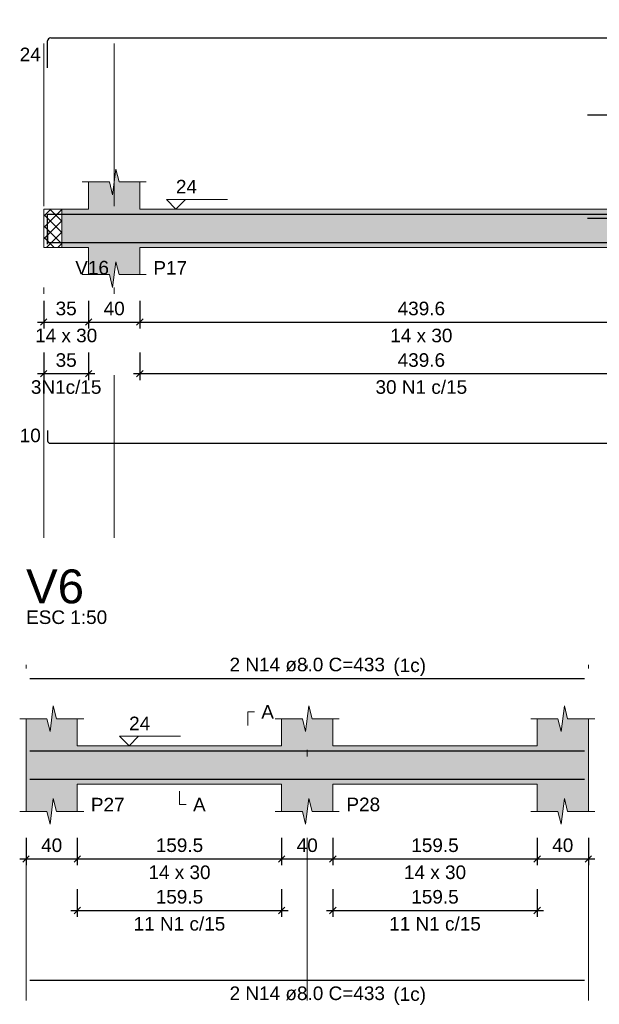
# Model space of a CAD drawing. Header units: millimetres. Extents: x 1434 to 2277, y -793 to -278.
# Tile 71 of 111: x 1726 to 1735, y -379 to -364. Entities that reach past the tile are written whole.
import ezdxf

# ---------------------------------------------------------------- set-up
doc = ezdxf.new("R2010")
doc.units = ezdxf.units.MM
doc.linetypes.add('DASHDOT', pattern=[25.4, 12.7, -6.35, 0, -6.35])
for name, color, linetype, lineweight in [('Descrição da armadura', 7, 'Continuous', 5), ('DT-Barras na forma', 1, 'Continuous', 30), ('DT-Barras rebatidas', 1, 'Continuous', 30), ('DT-Cotas', 9, 'Continuous', 5), ('DT-Forma', 5, 'Continuous', 5), ('DT-Hachura forma vigas', 252, 'Continuous', 5), ('DT-Hachura intersecção vigas', 9, 'Continuous', 5), ('DT-Pontilhado', 9, 'DASHDOT', 5), ('DT-Textos', 7, 'Continuous', 5), ('DT-Título', 250, 'Continuous', 20), ('Textos armaduras', 7, 'Continuous', 5)]:
    doc.layers.add(name, color=color, linetype=linetype, lineweight=lineweight)
doc.styles.add('ARIAL', font='arial.ttf')
doc.styles.get("Standard").update_dxf_attribs({"font": 'arial.ttf'})
doc.dimstyles.new('UM_50.000000', dxfattribs={"dimtxt": 0.18, "dimasz": 0.1, "dimexe": 0.1, "dimexo": 0.2, "dimgap": 0, "dimtad": 1, "dimtih": 1, "dimtoh": 1, "dimdec": 1, "dimlfac": 50, "dimzin": 0, "dimdsep": 46, "dimtxsty": 'Standard', "dimcen": 0.09, "dimdle": 0.1, "dimadec": 1, "dimazin": 2, "dimtfac": 1, "dimtdec": 4, "dimtofl": 0, "dimtmove": 0, "dimatfit": 3, "dimfxl": 1, "dimtolj": 1, "dimarcsym": 0})

# ---------------------------------------------------------------- blocks, each defined once
blk = doc.blocks.new('_Oblique')
at = {"color": 0, "linetype": 'ByBlock', "lineweight": -2}
blk.add_line((-0.5, -0.5), (0.5, 0.5), dxfattribs=at)
blk = doc.blocks.new('*D392')
at = {"layer": 'DT-Cotas', "color": 0, "lineweight": -2, "transparency": 16777216}
for p, q in [((1726.687, -368.448), (1726.687, -368.877)), ((1727.387, -368.448), (1727.387, -368.877)), ((1726.587, -368.777), (1727.487, -368.777))]:
    blk.add_line(p, q, dxfattribs=at)
at = {"layer": 'DT-Cotas', "color": 0, "lineweight": -2, "transparency": 16777216, "xscale": 0.1, "yscale": 0.1, "zscale": 0.1, "rotation": 180}
blk.add_blockref('_Oblique', (1726.687, -368.777), dxfattribs=at)
at = {"layer": 'DT-Cotas', "color": 0, "lineweight": -2, "transparency": 16777216, "xscale": 0.1, "yscale": 0.1, "zscale": 0.1}
blk.add_blockref('_Oblique', (1727.387, -368.777), dxfattribs=at)
at = {"layer": 'DT-Cotas', "color": 7, "transparency": 16777216, "insert": (1727.037, -368.566), "char_height": 0.2118, "attachment_point": 5, "rotation": 0.0057, "style": 'ARIAL'}
blk.add_mtext('\\A1;35', dxfattribs=at)
blk = doc.blocks.new('*D393')
at = {"layer": 'DT-Cotas', "color": 0, "lineweight": -2, "transparency": 16777216}
for p, q in [((1727.387, -368.448), (1727.387, -368.877)), ((1728.187, -368.448), (1728.187, -368.877)), ((1727.287, -368.777), (1728.287, -368.777))]:
    blk.add_line(p, q, dxfattribs=at)
at = {"layer": 'DT-Cotas', "color": 0, "lineweight": -2, "transparency": 16777216, "xscale": 0.1, "yscale": 0.1, "zscale": 0.1, "rotation": 180}
blk.add_blockref('_Oblique', (1727.387, -368.777), dxfattribs=at)
at = {"layer": 'DT-Cotas', "color": 0, "lineweight": -2, "transparency": 16777216, "xscale": 0.1, "yscale": 0.1, "zscale": 0.1}
blk.add_blockref('_Oblique', (1728.187, -368.777), dxfattribs=at)
at = {"layer": 'DT-Cotas', "color": 7, "transparency": 16777216, "insert": (1727.787, -368.566), "char_height": 0.2118, "attachment_point": 5, "rotation": 0.0057, "style": 'ARIAL'}
blk.add_mtext('\\A1;40', dxfattribs=at)
blk = doc.blocks.new('*D394')
at = {"layer": 'DT-Cotas', "color": 0, "lineweight": -2, "transparency": 16777216}
for p, q in [((1728.187, -368.448), (1728.187, -368.877)), ((1736.978, -368.448), (1736.978, -368.877)), ((1728.087, -368.777), (1737.078, -368.777))]:
    blk.add_line(p, q, dxfattribs=at)
at = {"layer": 'DT-Cotas', "color": 0, "lineweight": -2, "transparency": 16777216, "xscale": 0.1, "yscale": 0.1, "zscale": 0.1, "rotation": 180}
blk.add_blockref('_Oblique', (1728.187, -368.777), dxfattribs=at)
at = {"layer": 'DT-Cotas', "color": 0, "lineweight": -2, "transparency": 16777216, "xscale": 0.1, "yscale": 0.1, "zscale": 0.1}
blk.add_blockref('_Oblique', (1736.978, -368.777), dxfattribs=at)
at = {"layer": 'DT-Cotas', "color": 7, "transparency": 16777216, "insert": (1732.583, -368.566), "char_height": 0.2118, "attachment_point": 5, "rotation": 0.0057, "style": 'ARIAL'}
blk.add_mtext('\\A1;439.6', dxfattribs=at)
blk = doc.blocks.new('*D402')
at = {"layer": 'DT-Cotas', "color": 0, "lineweight": -2, "transparency": 16777216}
for p, q in [((1726.687, -369.253), (1726.687, -369.682)), ((1727.387, -369.253), (1727.387, -369.682)), ((1726.587, -369.582), (1727.487, -369.582))]:
    blk.add_line(p, q, dxfattribs=at)
at = {"layer": 'DT-Cotas', "color": 0, "lineweight": -2, "transparency": 16777216, "xscale": 0.1, "yscale": 0.1, "zscale": 0.1, "rotation": 180}
blk.add_blockref('_Oblique', (1726.687, -369.582), dxfattribs=at)
at = {"layer": 'DT-Cotas', "color": 0, "lineweight": -2, "transparency": 16777216, "xscale": 0.1, "yscale": 0.1, "zscale": 0.1}
blk.add_blockref('_Oblique', (1727.387, -369.582), dxfattribs=at)
at = {"layer": 'DT-Cotas', "color": 7, "transparency": 16777216, "insert": (1727.037, -369.371), "char_height": 0.2118, "attachment_point": 5, "rotation": 0.0057, "style": 'ARIAL'}
blk.add_mtext('\\A1;35', dxfattribs=at)
blk = doc.blocks.new('*D403')
at = {"layer": 'DT-Cotas', "color": 0, "lineweight": -2, "transparency": 16777216}
for p, q in [((1728.187, -369.253), (1728.187, -369.682)), ((1736.978, -369.253), (1736.978, -369.682)), ((1728.087, -369.582), (1737.078, -369.582))]:
    blk.add_line(p, q, dxfattribs=at)
at = {"layer": 'DT-Cotas', "color": 0, "lineweight": -2, "transparency": 16777216, "xscale": 0.1, "yscale": 0.1, "zscale": 0.1, "rotation": 180}
blk.add_blockref('_Oblique', (1728.187, -369.582), dxfattribs=at)
at = {"layer": 'DT-Cotas', "color": 0, "lineweight": -2, "transparency": 16777216, "xscale": 0.1, "yscale": 0.1, "zscale": 0.1}
blk.add_blockref('_Oblique', (1736.978, -369.582), dxfattribs=at)
at = {"layer": 'DT-Cotas', "color": 7, "transparency": 16777216, "insert": (1732.583, -369.371), "char_height": 0.2118, "attachment_point": 5, "rotation": 0.0057, "style": 'ARIAL'}
blk.add_mtext('\\A1;439.6', dxfattribs=at)
blk = doc.blocks.new('*D423')
at = {"layer": 'DT-Cotas', "color": 0, "lineweight": -2, "transparency": 16777216}
for p, q in [((1726.411, -376.827), (1726.411, -377.257)), ((1727.211, -376.827), (1727.211, -377.257)), ((1726.311, -377.157), (1727.311, -377.157))]:
    blk.add_line(p, q, dxfattribs=at)
at = {"layer": 'DT-Cotas', "color": 0, "lineweight": -2, "transparency": 16777216, "xscale": 0.1, "yscale": 0.1, "zscale": 0.1, "rotation": 180}
blk.add_blockref('_Oblique', (1726.411, -377.157), dxfattribs=at)
at = {"layer": 'DT-Cotas', "color": 0, "lineweight": -2, "transparency": 16777216, "xscale": 0.1, "yscale": 0.1, "zscale": 0.1}
blk.add_blockref('_Oblique', (1727.211, -377.157), dxfattribs=at)
at = {"layer": 'DT-Cotas', "color": 7, "transparency": 16777216, "insert": (1726.811, -376.945), "char_height": 0.2118, "attachment_point": 5, "rotation": 0.0057, "style": 'ARIAL'}
blk.add_mtext('\\A1;40', dxfattribs=at)
blk = doc.blocks.new('*D424')
at = {"layer": 'DT-Cotas', "color": 0, "lineweight": -2, "transparency": 16777216}
for p, q in [((1727.211, -376.827), (1727.211, -377.257)), ((1730.401, -376.827), (1730.401, -377.257)), ((1727.111, -377.157), (1730.501, -377.157))]:
    blk.add_line(p, q, dxfattribs=at)
at = {"layer": 'DT-Cotas', "color": 0, "lineweight": -2, "transparency": 16777216, "xscale": 0.1, "yscale": 0.1, "zscale": 0.1, "rotation": 180}
blk.add_blockref('_Oblique', (1727.211, -377.157), dxfattribs=at)
at = {"layer": 'DT-Cotas', "color": 0, "lineweight": -2, "transparency": 16777216, "xscale": 0.1, "yscale": 0.1, "zscale": 0.1}
blk.add_blockref('_Oblique', (1730.401, -377.157), dxfattribs=at)
at = {"layer": 'DT-Cotas', "color": 7, "transparency": 16777216, "insert": (1728.806, -376.945), "char_height": 0.2118, "attachment_point": 5, "rotation": 0.0057, "style": 'ARIAL'}
blk.add_mtext('\\A1;159.5', dxfattribs=at)
blk = doc.blocks.new('*D425')
at = {"layer": 'DT-Cotas', "color": 0, "lineweight": -2, "transparency": 16777216}
for p, q in [((1730.401, -376.827), (1730.401, -377.257)), ((1731.201, -376.827), (1731.201, -377.257)), ((1730.301, -377.157), (1731.301, -377.157))]:
    blk.add_line(p, q, dxfattribs=at)
at = {"layer": 'DT-Cotas', "color": 0, "lineweight": -2, "transparency": 16777216, "xscale": 0.1, "yscale": 0.1, "zscale": 0.1, "rotation": 180}
blk.add_blockref('_Oblique', (1730.401, -377.157), dxfattribs=at)
at = {"layer": 'DT-Cotas', "color": 0, "lineweight": -2, "transparency": 16777216, "xscale": 0.1, "yscale": 0.1, "zscale": 0.1}
blk.add_blockref('_Oblique', (1731.201, -377.157), dxfattribs=at)
at = {"layer": 'DT-Cotas', "color": 7, "transparency": 16777216, "insert": (1730.801, -376.945), "char_height": 0.2118, "attachment_point": 5, "rotation": 0.0057, "style": 'ARIAL'}
blk.add_mtext('\\A1;40', dxfattribs=at)
blk = doc.blocks.new('*D426')
at = {"layer": 'DT-Cotas', "color": 0, "lineweight": -2, "transparency": 16777216}
for p, q in [((1731.201, -376.827), (1731.201, -377.257)), ((1734.391, -376.827), (1734.391, -377.257)), ((1731.101, -377.157), (1734.491, -377.157))]:
    blk.add_line(p, q, dxfattribs=at)
at = {"layer": 'DT-Cotas', "color": 0, "lineweight": -2, "transparency": 16777216, "xscale": 0.1, "yscale": 0.1, "zscale": 0.1, "rotation": 180}
blk.add_blockref('_Oblique', (1731.201, -377.157), dxfattribs=at)
at = {"layer": 'DT-Cotas', "color": 0, "lineweight": -2, "transparency": 16777216, "xscale": 0.1, "yscale": 0.1, "zscale": 0.1}
blk.add_blockref('_Oblique', (1734.391, -377.157), dxfattribs=at)
at = {"layer": 'DT-Cotas', "color": 7, "transparency": 16777216, "insert": (1732.796, -376.945), "char_height": 0.2118, "attachment_point": 5, "rotation": 0.0057, "style": 'ARIAL'}
blk.add_mtext('\\A1;159.5', dxfattribs=at)
blk = doc.blocks.new('*D427')
at = {"layer": 'DT-Cotas', "color": 0, "lineweight": -2, "transparency": 16777216}
for p, q in [((1734.391, -376.827), (1734.391, -377.257)), ((1735.191, -376.827), (1735.191, -377.257)), ((1734.291, -377.157), (1735.291, -377.157))]:
    blk.add_line(p, q, dxfattribs=at)
at = {"layer": 'DT-Cotas', "color": 0, "lineweight": -2, "transparency": 16777216, "xscale": 0.1, "yscale": 0.1, "zscale": 0.1, "rotation": 180}
blk.add_blockref('_Oblique', (1734.391, -377.157), dxfattribs=at)
at = {"layer": 'DT-Cotas', "color": 0, "lineweight": -2, "transparency": 16777216, "xscale": 0.1, "yscale": 0.1, "zscale": 0.1}
blk.add_blockref('_Oblique', (1735.191, -377.157), dxfattribs=at)
at = {"layer": 'DT-Cotas', "color": 7, "transparency": 16777216, "insert": (1734.791, -376.945), "char_height": 0.2118, "attachment_point": 5, "rotation": 0.0057, "style": 'ARIAL'}
blk.add_mtext('\\A1;40', dxfattribs=at)
blk = doc.blocks.new('*D428')
at = {"layer": 'DT-Cotas', "color": 0, "lineweight": -2, "transparency": 16777216}
for p, q in [((1727.211, -377.632), (1727.211, -378.062)), ((1730.401, -377.632), (1730.401, -378.062)), ((1727.111, -377.962), (1730.501, -377.962))]:
    blk.add_line(p, q, dxfattribs=at)
at = {"layer": 'DT-Cotas', "color": 0, "lineweight": -2, "transparency": 16777216, "xscale": 0.1, "yscale": 0.1, "zscale": 0.1, "rotation": 180}
blk.add_blockref('_Oblique', (1727.211, -377.962), dxfattribs=at)
at = {"layer": 'DT-Cotas', "color": 0, "lineweight": -2, "transparency": 16777216, "xscale": 0.1, "yscale": 0.1, "zscale": 0.1}
blk.add_blockref('_Oblique', (1730.401, -377.962), dxfattribs=at)
at = {"layer": 'DT-Cotas', "color": 7, "transparency": 16777216, "insert": (1728.806, -377.75), "char_height": 0.2118, "attachment_point": 5, "rotation": 0.0057, "style": 'ARIAL'}
blk.add_mtext('\\A1;159.5', dxfattribs=at)
blk = doc.blocks.new('*D429')
at = {"layer": 'DT-Cotas', "color": 0, "lineweight": -2, "transparency": 16777216}
for p, q in [((1731.201, -377.632), (1731.201, -378.062)), ((1734.391, -377.632), (1734.391, -378.062)), ((1731.101, -377.962), (1734.491, -377.962))]:
    blk.add_line(p, q, dxfattribs=at)
at = {"layer": 'DT-Cotas', "color": 0, "lineweight": -2, "transparency": 16777216, "xscale": 0.1, "yscale": 0.1, "zscale": 0.1, "rotation": 180}
blk.add_blockref('_Oblique', (1731.201, -377.962), dxfattribs=at)
at = {"layer": 'DT-Cotas', "color": 0, "lineweight": -2, "transparency": 16777216, "xscale": 0.1, "yscale": 0.1, "zscale": 0.1}
blk.add_blockref('_Oblique', (1734.391, -377.962), dxfattribs=at)
at = {"layer": 'DT-Cotas', "color": 7, "transparency": 16777216, "insert": (1732.796, -377.75), "char_height": 0.2118, "attachment_point": 5, "rotation": 0.0057, "style": 'ARIAL'}
blk.add_mtext('\\A1;159.5', dxfattribs=at)

msp = doc.modelspace()

# ---------------------------------------------------------------- hatches: boundary and pattern name
at = {"layer": 'DT-Hachura forma vigas', "linetype": 'Continuous'}
for points in [[(1757.2207, -367.6126), (1757.6609, -367.6126), (1757.6609, -367.0126), (1757.2207, -367.0126), (1757.2207, -366.589), (1756.9957, -366.589), (1756.9457, -366.389), (1756.8957, -366.789), (1756.8457, -366.589), (1756.6207, -366.589), (1756.6207, -367.0126), (1747.6297, -367.0126), (1747.6297, -366.589), (1747.3047, -366.589), (1747.2547, -366.389), (1747.2047, -366.789), (1747.1547, -366.589), (1746.8297, -366.589), (1746.8297, -367.0126), (1737.7783, -367.0126), (1737.7783, -366.589), (1737.4533, -366.589), (1737.4033, -366.389), (1737.3533, -366.789), (1737.3033, -366.589), (1736.9783, -366.589), (1736.9783, -367.0126), (1728.1871, -367.0126), (1728.1871, -366.589), (1727.8621, -366.589), (1727.8121, -366.389), (1727.7621, -366.789), (1727.7121, -366.589), (1727.3871, -366.589), (1727.3871, -367.0126), (1726.9671, -367.0126), (1726.9671, -367.6126), (1727.3871, -367.6126), (1727.3871, -368.0362), (1727.7121, -368.0362), (1727.7621, -368.2362), (1727.8121, -367.8362), (1727.8621, -368.0362), (1728.1871, -368.0362), (1728.1871, -367.6126), (1736.9783, -367.6126), (1736.9783, -368.0362), (1737.3033, -368.0362), (1737.3533, -368.2362), (1737.4033, -367.8362), (1737.4533, -368.0362), (1737.7783, -368.0362), (1737.7783, -367.6126), (1746.8297, -367.6126), (1746.8297, -368.0362), (1747.1547, -368.0362), (1747.2047, -368.2362), (1747.2547, -367.8362), (1747.3047, -368.0362), (1747.6297, -368.0362), (1747.6297, -367.6126), (1756.6207, -367.6126), (1756.6207, -368.0362), (1756.8457, -368.0362), (1756.8957, -368.2362), (1756.9457, -367.8362), (1756.9957, -368.0362), (1757.2207, -368.0362), (1757.2207, -367.6126)], [(1735.1913, -376.4155), (1735.1913, -375.9919), (1735.1913, -375.3919), (1735.1913, -374.9683), (1734.8663, -374.9683), (1734.8163, -374.7683), (1734.7663, -375.1683), (1734.7163, -374.9683), (1734.3913, -374.9683), (1734.3913, -375.3919), (1731.2013, -375.3919), (1731.2013, -374.9683), (1730.8763, -374.9683), (1730.8263, -374.7683), (1730.7763, -375.1683), (1730.7263, -374.9683), (1730.4013, -374.9683), (1730.4013, -375.3919), (1727.2113, -375.3919), (1727.2113, -374.9683), (1726.8863, -374.9683), (1726.8363, -374.7683), (1726.7863, -375.1683), (1726.7363, -374.9683), (1726.4113, -374.9683), (1726.4113, -375.3919), (1726.4113, -375.9919), (1726.4113, -376.4155), (1726.7363, -376.4155), (1726.7863, -376.6155), (1726.8363, -376.2155), (1726.8863, -376.4155), (1727.2113, -376.4155), (1727.2113, -375.9919), (1730.4013, -375.9919), (1730.4013, -376.4155), (1730.7263, -376.4155), (1730.7763, -376.6155), (1730.8263, -376.2155), (1730.8763, -376.4155), (1731.2013, -376.4155), (1731.2013, -375.9919), (1734.3913, -375.9919), (1734.3913, -376.4155), (1734.7163, -376.4155), (1734.7663, -376.6155), (1734.8163, -376.2155), (1734.8663, -376.4155), (1735.1913, -376.4155)]]:
    msp.add_hatch(color=256, dxfattribs=at).paths.add_polyline_path(points)
at = {"layer": 'DT-Hachura intersecção vigas', "linetype": 'Continuous'}
h = msp.add_hatch(dxfattribs=at)
h.set_pattern_fill('ANSI37', color=256, style=0)
h.set_pattern_definition([(45, (1722.81126, -450.90245), (-0.08838835, 0.08838835), []), (135, (1722.81126, -450.90245), (-0.08838835, -0.08838835), [])])
h.paths.add_polyline_path([(1726.6871, -367.6126), (1726.9671, -367.6126), (1726.9671, -367.0126), (1726.6871, -367.0126), (1726.6871, -367.6126)])

# ---------------------------------------------------------------- linework, layer by layer
at = {"layer": 'DT-Barras na forma'}
for points in [[(1726.7471, -367.5626), (1726.7471, -367.0926), (1750.2771, -367.0926)], [(1735.1783, -367.1526), (1739.5783, -367.1526)], [(1726.7471, -367.3346), (1726.7471, -367.5346), (1747.0297, -367.5346)], [(1726.4713, -375.4699), (1735.1313, -375.4699)], [(1726.4713, -375.9139), (1735.1313, -375.9139)]]:
    msp.add_lwpolyline(points, dxfattribs=at)
at = {"layer": 'DT-Barras rebatidas'}
for p, q in [((1726.7471, -364.8092), (1726.7471, -364.3892)), ((1726.7971, -364.3392), (1750.2771, -364.3392)), ((1735.1783, -365.5394), (1739.5783, -365.5394)), ((1726.7471, -370.4692), (1726.7471, -370.6292)), ((1726.7871, -370.6692), (1747.0297, -370.6692)), ((1726.4713, -374.3403), (1735.1313, -374.3403)), ((1726.4713, -379.0486), (1735.1313, -379.0486))]:
    msp.add_line(p, q, dxfattribs=at)
for centre, radius, start, end in [((1726.7971, -364.3892), 0.05, 90, 180), ((1726.7871, -370.6292), 0.04, 180, 270)]:
    msp.add_arc(centre, radius, start, end, dxfattribs=at)
at = {"layer": 'DT-Forma'}
for p, q in [((1727.7621, -366.789), (1727.8121, -366.389)), ((1727.8121, -366.389), (1727.8621, -366.589)), ((1727.2871, -366.589), (1727.7121, -366.589)), ((1727.3871, -367.0126), (1727.3871, -366.589)), ((1727.7121, -366.589), (1727.7621, -366.789)), ((1727.8621, -366.589), (1728.2871, -366.589)), ((1728.1871, -366.589), (1728.1871, -367.0126)), ((1726.6871, -367.0126), (1726.9671, -367.0126)), ((1726.9671, -367.0126), (1727.3871, -367.0126)), ((1728.1871, -367.0126), (1736.9783, -367.0126)), ((1726.6871, -367.6126), (1726.9671, -367.6126)), ((1726.9671, -367.6126), (1727.3871, -367.6126)), ((1727.3871, -367.6126), (1727.3871, -368.0362)), ((1728.1871, -368.0362), (1728.1871, -367.6126)), ((1728.1871, -367.6126), (1736.9783, -367.6126)), ((1727.7621, -368.2362), (1727.8121, -367.8362)), ((1727.8121, -367.8362), (1727.8621, -368.0362)), ((1727.2871, -368.0362), (1727.7121, -368.0362)), ((1727.7121, -368.0362), (1727.7621, -368.2362)), ((1727.8621, -368.0362), (1728.2871, -368.0362)), ((1726.7863, -375.1683), (1726.8363, -374.7683)), ((1726.8363, -374.7683), (1726.8863, -374.9683)), ((1730.7763, -375.1683), (1730.8263, -374.7683)), ((1730.8263, -374.7683), (1730.8763, -374.9683)), ((1734.7663, -375.1683), (1734.8163, -374.7683)), ((1734.8163, -374.7683), (1734.8663, -374.9683)), ((1726.3113, -374.9683), (1726.7363, -374.9683)), ((1726.4113, -375.3919), (1726.4113, -374.9683)), ((1726.7363, -374.9683), (1726.7863, -375.1683)), ((1726.8863, -374.9683), (1727.3113, -374.9683)), ((1727.2113, -374.9683), (1727.2113, -375.3919)), ((1730.3013, -374.9683), (1730.7263, -374.9683)), ((1730.4013, -375.3919), (1730.4013, -374.9683)), ((1730.7263, -374.9683), (1730.7763, -375.1683)), ((1730.8763, -374.9683), (1731.3013, -374.9683)), ((1731.2013, -374.9683), (1731.2013, -375.3919)), ((1734.2913, -374.9683), (1734.7163, -374.9683)), ((1734.3913, -375.3919), (1734.3913, -374.9683)), ((1734.7163, -374.9683), (1734.7663, -375.1683)), ((1734.8663, -374.9683), (1735.2913, -374.9683)), ((1735.1913, -374.9683), (1735.1913, -375.3919)), ((1727.2113, -375.3919), (1730.4013, -375.3919)), ((1731.2013, -375.3919), (1734.3913, -375.3919)), ((1726.4113, -375.9919), (1726.4113, -376.4155)), ((1727.2113, -376.4155), (1727.2113, -375.9919)), ((1727.2113, -375.9919), (1730.4013, -375.9919)), ((1730.4013, -375.9919), (1730.4013, -376.4155)), ((1731.2013, -376.4155), (1731.2013, -375.9919)), ((1731.2013, -375.9919), (1734.3913, -375.9919)), ((1734.3913, -375.9919), (1734.3913, -376.4155)), ((1735.1913, -376.4155), (1735.1913, -375.9919)), ((1726.7863, -376.6155), (1726.8363, -376.2155)), ((1726.8363, -376.2155), (1726.8863, -376.4155)), ((1730.7763, -376.6155), (1730.8263, -376.2155)), ((1730.8263, -376.2155), (1730.8763, -376.4155)), ((1734.7663, -376.6155), (1734.8163, -376.2155)), ((1734.8163, -376.2155), (1734.8663, -376.4155)), ((1726.3113, -376.4155), (1726.7363, -376.4155)), ((1726.7363, -376.4155), (1726.7863, -376.6155)), ((1726.8863, -376.4155), (1727.3113, -376.4155)), ((1730.3013, -376.4155), (1730.7263, -376.4155)), ((1730.7263, -376.4155), (1730.7763, -376.6155)), ((1730.8763, -376.4155), (1731.3013, -376.4155)), ((1734.2913, -376.4155), (1734.7163, -376.4155)), ((1734.7163, -376.4155), (1734.7663, -376.6155)), ((1734.8663, -376.4155), (1735.2913, -376.4155))]:
    msp.add_line(p, q, dxfattribs=at)
at = {"layer": 'DT-Forma', "linetype": 'Continuous'}
for p, q in [((1726.6871, -367.6126), (1726.6871, -367.0126)), ((1726.4113, -375.9919), (1726.4113, -375.3919)), ((1735.1913, -375.3919), (1735.1913, -375.9919))]:
    msp.add_line(p, q, dxfattribs=at)
at = {"layer": 'DT-Pontilhado', "ltscale": 0.2}
for p, q in [((1726.6871, -372.1459), (1726.6871, -364.0568)), ((1727.7871, -372.1459), (1727.7871, -364.0568)), ((1726.9671, -367.0126), (1726.9671, -367.6126)), ((1726.4113, -379.3663), (1726.4113, -374.1285)), ((1730.8013, -379.3663), (1730.8013, -374.1285)), ((1735.1913, -379.3663), (1735.1913, -374.1285))]:
    msp.add_line(p, q, dxfattribs=at)
at = {"layer": 'DT-Textos'}
for points in [[(1728.8986, -366.8643), (1728.7504, -367.0126), (1728.6021, -366.8643), (1729.5552, -366.8643)], [(1729.8718, -375.0742), (1729.8718, -374.8624), (1729.9777, -374.8624)], [(1728.1683, -375.2437), (1728.02, -375.3919), (1727.8717, -375.2437), (1728.8248, -375.2437)], [(1728.8063, -376.0978), (1728.8063, -376.3096), (1728.9122, -376.3096)]]:
    msp.add_lwpolyline(points, dxfattribs=at)

# ---------------------------------------------------------------- texts
at = {"layer": 'Descrição da armadura', "linetype": 'Continuous', "char_height": 0.2118, "attachment_point": 8, "line_spacing_factor": 0.798, "style": 'ARIAL'}
for s, insert, width in [('3N1c/15', (1727.0371, -369.9), 2.209726), ('30 N1 c/15', (1732.5827, -369.9), 2.869342), ('2 N14 ø8.0 C=433', (1730.8013, -374.2344), 4.8647), ('11 N1 c/15', (1728.8063, -378.2794), 2.869342), ('11 N1 c/15', (1732.7963, -378.2794), 2.869342), ('2 N14 ø8.0 C=433', (1730.8013, -379.3663), 4.8647)]:
    msp.add_mtext(s, dxfattribs=dict(at, insert=insert, width=width))
at = {"layer": 'DT-Textos', "char_height": 0.2118, "line_spacing_factor": 0.798, "style": 'ARIAL'}
for s, insert, width, attachment_point in [('24', (1728.7504, -366.769), 0.563342, 7), ('V16', (1727.1789, -368.0362), 0.90115, 7), ('P17', (1728.3989, -368.0362), 0.90115, 7), ('14 x 30', (1727.0371, -369.0952), 1.66134, 8), ('14 x 30', (1732.5827, -369.0952), 1.66134, 8), ('ESC 1:50', (1726.4113, -373.4931), 2.167804, 7), ('(1c)', (1732.1463, -374.3045), 0.872216, 7), ('A', (1730.0836, -374.9683), 0.337807, 7), ('24', (1728.02, -375.1484), 0.563342, 7), ('P27', (1727.4231, -376.4155), 0.90115, 7), ('A', (1729.0181, -376.4155), 0.337807, 7), ('P28', (1731.4131, -376.4155), 0.90115, 7), ('14 x 30', (1728.8063, -377.4745), 1.66134, 8), ('14 x 30', (1732.7963, -377.4745), 1.66134, 8), ('(1c)', (1732.1463, -379.4365), 0.872216, 7)]:
    msp.add_mtext(s, dxfattribs=dict(at, insert=insert, width=width, attachment_point=attachment_point))
at = {"layer": 'DT-Título', "insert": (1726.4113, -373.1754), "char_height": 0.5295, "width": 1.858436, "attachment_point": 7, "line_spacing_factor": 0.798, "style": 'ARIAL'}
msp.add_mtext('V6', dxfattribs=at)
at = {"layer": 'Textos armaduras', "linetype": 'Continuous', "char_height": 0.2118, "width": 0.659905, "attachment_point": 7, "line_spacing_factor": 0.798, "style": 'ARIAL'}
for s, insert in [('24', (1726.3113, -364.7051)), ('10', (1726.3113, -370.6551))]:
    msp.add_mtext(s, dxfattribs=dict(at, insert=insert))

# ---------------------------------------------------------------- dimensions: what is measured, and where the dimension line sits
at = {"layer": 'DT-Cotas'}
for base, p1, p2, picture, middle in [((1727.3871, -368.7775), (1726.6871, -368.248), (1727.3871, -368.248), '*D392', (1727.0371, -368.5657)), ((1728.1871, -368.7775), (1727.3871, -368.248), (1728.1871, -368.248), '*D393', (1727.7871, -368.5657)), ((1736.9783, -368.7775), (1728.1871, -368.248), (1736.9783, -368.248), '*D394', (1732.5827, -368.5657)), ((1727.3871, -369.5823), (1726.6871, -369.0528), (1727.3871, -369.0528), '*D402', (1727.0371, -369.3705)), ((1736.9783, -369.5823), (1728.1871, -369.0528), (1736.9783, -369.0528), '*D403', (1732.5827, -369.3705)), ((1727.2113, -377.1568), (1726.4113, -376.6273), (1727.2113, -376.6273), '*D423', (1726.8113, -376.945)), ((1730.4013, -377.1568), (1727.2113, -376.6273), (1730.4013, -376.6273), '*D424', (1728.8063, -376.945)), ((1731.2013, -377.1568), (1730.4013, -376.6273), (1731.2013, -376.6273), '*D425', (1730.8013, -376.945)), ((1734.3913, -377.1568), (1731.2013, -376.6273), (1734.3913, -376.6273), '*D426', (1732.7963, -376.945)), ((1735.1913, -377.1568), (1734.3913, -376.6273), (1735.1913, -376.6273), '*D427', (1734.7913, -376.945)), ((1730.4013, -377.9617), (1727.2113, -377.4322), (1730.4013, -377.4322), '*D428', (1728.8063, -377.7499)), ((1734.3913, -377.9617), (1731.2013, -377.4322), (1734.3913, -377.4322), '*D429', (1732.7963, -377.7499))]:
    dim = msp.add_linear_dim(base=base, p1=p1, p2=p2, dimstyle='UM_50.000000', override={"dimtxt": 0.2118, "dimasz": 0.1, "dimexe": 0.1, "dimexo": 0.2, "dimtad": 1, "dimtih": 0, "dimtoh": 0, "dimdec": 1, "dimlfac": 50, "dimzin": 8, "dimtxsty": 'ARIAL', "dimblk": 'Oblique', "dimblk1": 'Oblique', "dimblk2": 'Oblique', "dimsah": 1, "dimdle": 0.1, "dimse1": 0, "dimse2": 0, "dimclrt": 7, "dimadec": 1, "dimazin": 3, "dimtmove": 2, "dimldrblk": 'Oblique'}, dxfattribs=at)
    dim.commit()
    dim.dimension.update_dxf_attribs({"geometry": picture, "text_midpoint": middle, "dimtype": 160, "text_rotation": 0.00573})

doc.saveas('drawing.dxf')
